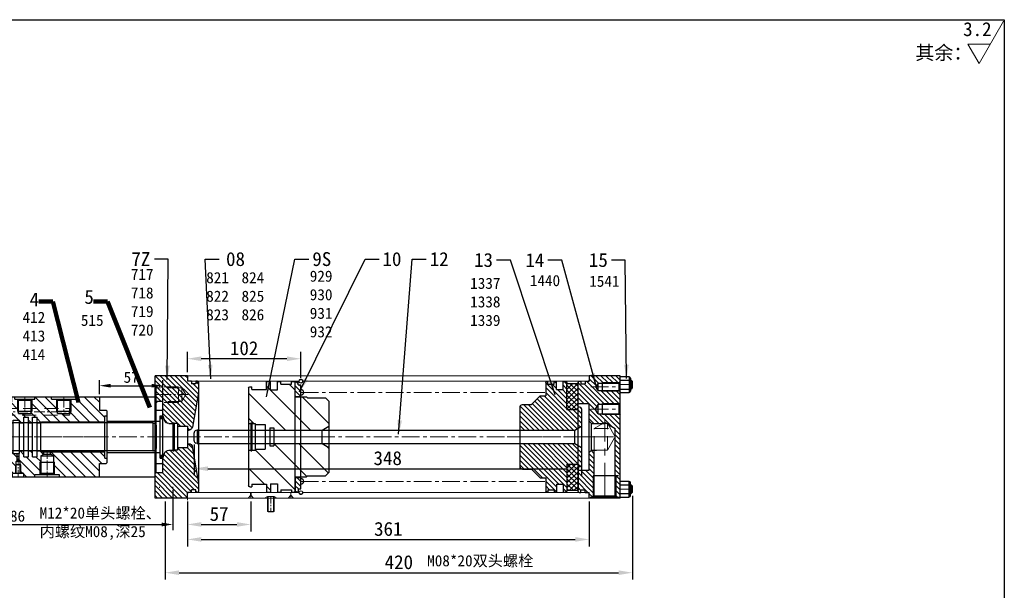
# Model space of a CAD drawing. Header units: millimetres. Extents: x -659 to 2491, y 7246 to 8205.
# Tile 3 of 4: x -144 to 741, y 7692 to 8205. Entities that reach past the tile are written whole.
import ezdxf

# ---------------------------------------------------------------- set-up
doc = ezdxf.new("R2010")
doc.units = ezdxf.units.MM
doc.header["$MEASUREMENT"] = 0
doc.linetypes.add('CENTER', pattern=[50.8, 31.75, -6.35, 6.35, -6.35])
doc.linetypes.add('DASHED', pattern=[19.05, 12.7, -6.35])
doc.layers.get('Defpoints').update_dxf_attribs({"lineweight": 25})
for name, color, linetype, lineweight in [('图层1', 7, 'Continuous', 25), ('图层2', 3, 'CENTER', 13), ('图层3', 2, 'Continuous', 13), ('图层4', 1, 'Continuous', 30), ('图层5', 5, 'DASHED', 13), ('图层7', 4, 'Continuous', 13)]:
    doc.layers.add(name, color=color, linetype=linetype, lineweight=lineweight)
doc.dimstyles.new('ISO-25', dxfattribs={"dimscale": 2, "dimtxt": 2.5, "dimasz": 2.5, "dimexe": 1.25, "dimexo": 0.625, "dimtad": 1, "dimtxsty": 'Standard', "dimcen": 2.5, "dimadec": 0, "dimazin": 0, "dimtfac": 1, "dimtmove": 0, "dimatfit": 3, "dimfxl": 1, "dimarcsym": 0})
pattern_1 = [(45, (0, 0), (-2.245064, 2.245064), [])]

# ---------------------------------------------------------------- blocks, each defined once
blk = doc.blocks.new('02高压腔')
at = {"layer": '图层7'}
h = blk.add_hatch(dxfattribs=at)
h.set_pattern_fill('ANSI31', color=256, scale=50, style=0)
h.set_pattern_definition([(45, (-1675.5264, -430.4834), (-4.419417, 4.419417), [])])
h.paths.add_polyline_path([(93.7, 13.5), (93.7, 19.05), (96, 19.05), (96, 23), (95, 24), (89, 24), (89, 36), (53, 36), (53, 34), (48.7, 34), (48.5, 33.8), (48.5, 22.64), (47.7, 22.64), (47.7, 17), (45, 15.44), (45, 13.5)])
h.paths.add_polyline_path([(17.9, 22), (17, 21.48), (17, 15), (17.2, 15), (17.2, 12.6), (21.2, 12.6), (21.2, 17.85), (25.4, 17.85), (25.4, 12.6), (28.8, 12.6), (28.8, 17.85), (33, 17.85), (33, 12.6), (36.2, 12.6), (36.2, 12.5, -0.414214), (37.2, 13.5), (39, 13.5), (39, 15.44), (36.3, 17), (36.3, 22.64), (35.5, 22.64), (35.5, 33.8), (35.3, 34), (31, 34), (31, 36), (21, 36), (21, 33), (18.5, 33), (18.5, 25), (17.9, 25)])
h.paths.add_polyline_path([(12.76, 15.48), (18.17, 15.48), (18.17, 10.48), (12.76, 10.48)], flags=9)
h.paths.add_polyline_path([(11, 33), (11, 36), (10, 36), (10, 31.5), (6, 31.5), (6, 29.4), (2.4, 29.4), (2.4, 31.5), (1, 31.5), (0, 30.5), (0, 27), (1.5, 25.5), (1.5, 20.5), (0, 19), (0, 13.6), (1, 12.6), (4, 12.6), (4, 14.6), (7.6, 14.6), (7.6, 12.6), (11.6, 12.6), (11.6, 15), (15, 15), (15, 21.48), (14.1, 22), (14.1, 25), (13.5, 25), (13.5, 33)])
h.paths.add_polyline_path([(63.5, -23), (63.5, -33.8), (63.7, -34), (68, -34), (68, -36), (89, -36), (89, -24), (95, -24), (96, -23), (96, -19.05), (93.7, -19.05), (93.7, -13.5), (37.2, -13.5, -0.414214), (36.2, -12.5), (36.2, -12.6), (33, -12.6), (33, -17.85), (28.8, -17.85), (28.8, -12.6), (25.4, -12.6), (25.4, -17.85), (21.2, -17.85), (21.2, -12.6), (17.2, -12.6), (17.2, -15), (11.6, -15), (11.6, -12.6), (7.6, -12.6), (7.6, -14.6), (4, -14.6), (4, -12.6), (1, -12.6), (0, -13.6), (0, -19), (0.5, -19.5), (22, -19.5), (57, -19.5), (62, -19.5), (63.73, -22.5), (63.5, -22.9)])
h.paths.add_polyline_path([(28.5, -33.8), (28.7, -34), (31, -34), (31, -36), (46, -36), (46, -34), (50.3, -34), (50.5, -33.8), (50.5, -25.5), (28.5, -25.5)])
h.paths.add_polyline_path([(37.17, -36.52), (37.17, -33.6), (42.17, -33.6), (42.17, -36.52)], flags=9)
h.paths.add_polyline_path([(0, -30.5), (1, -31.5), (2.4, -31.5), (2.4, -29.4), (6, -29.4), (6, -31.5), (10, -31.5), (10, -36), (13, -36), (13, -34), (15.3, -34), (15.5, -33.8), (15.5, -25.5), (1.5, -25.5), (0, -27)])
h.paths.add_polyline_path([(16.3, -23), (16.3, -22.5), (1.5, -22.5), (1.5, -25.5), (15.5, -25.5), (15.5, -23)])
h.paths.add_polyline_path([(22, -21), (22, -19.5), (0.5, -19.5), (1.5, -20.5), (1.5, -22.5), (16.3, -22.5), (16.3, -21)])
h.paths.add_polyline_path([(57, -21), (57, -19.5), (22, -19.5), (22, -21), (27.7, -21), (27.7, -22.5), (51.3, -22.5), (51.3, -21)])
h.paths.add_polyline_path([(50.5, -25.5), (50.5, -23), (51.3, -23), (51.3, -22.5), (27.7, -22.5), (27.7, -23), (28.5, -23), (28.5, -25.5)])
h.paths.add_polyline_path([(59.22, 23.21), (59.22, 27.79), (64.22, 27.79), (64.22, 23.21)], flags=24)
h.paths.add_polyline_path([(20.48, 33.04), (20.48, 35.96), (25.48, 35.96), (25.48, 33.04)], flags=24)
h.paths.add_polyline_path([(24.74, 26.71), (24.74, 31.29), (29.74, 31.29), (29.74, 26.71)], flags=24)
h.paths.add_polyline_path([(73.24, -31.79), (73.24, -27.21), (78.24, -27.21), (78.24, -31.79)], flags=24)
h.paths.add_polyline_path([(78.96, -30.79), (78.96, -26.21), (83.96, -26.21), (83.96, -30.79)], flags=24)
at = {"layer": '图层1'}
for p, q in [((10, 36), (89, 36)), ((10, 36), (10, 31.5)), ((89, 36), (89, 24)), ((1, 31.5), (0, 30.5)), ((0, 30.5), (0, -30.5)), ((0, 27), (1.5, 25.5)), ((1, 31.5), (2.4, 31.5)), ((2.4, 31.5), (2.4, 29.4)), ((2.4, 29.4), (6, 29.4)), ((6, 31.5), (6, 29.4)), ((6, 31.5), (10, 31.5)), ((53, 34), (31, 34)), ((36.3, 33), (35.3, 34)), ((47.7, 33), (36.3, 33)), ((47.7, 33), (48.7, 34)), ((1.5, 20.5), (0, 19)), ((1.5, 25.5), (1.5, 20.5)), ((14.1, 22), (15, 21.48)), ((15, 21.48), (17, 21.48)), ((17.9, 22), (17, 21.48)), ((21.2, 17.85), (21.2, -17.85)), ((21.2, 17.85), (25.4, 17.85)), ((25.4, 17.85), (25.4, -17.85)), ((28.8, 17.85), (28.8, -17.85)), ((28.8, 17.85), (33, 17.85)), ((33, 17.85), (33, -17.85)), ((35.5, 22.64), (48.5, 22.64)), ((89, 24), (95, 24)), ((93.7, 19.05), (93.7, -19.05)), ((93.7, 19.05), (96, 19.05)), ((95, 24), (96, 23)), ((96, 23), (96, -23)), ((0, 13.6), (1, 12.6)), ((1, 12.6), (1, -12.6)), ((1, 12.6), (4, 12.6)), ((4, 14.6), (4, -14.6)), ((4, 14.6), (7.6, 14.6)), ((7.6, 14.6), (7.6, -14.6)), ((7.6, 12.6), (11.6, 12.6)), ((11.6, 15), (11.6, -15)), ((11.6, 15), (17.2, 15)), ((17.2, 15), (17.2, -15)), ((17.2, 12.6), (21.2, 12.6)), ((25.4, 12.6), (28.8, 12.6)), ((33, 12.6), (36.2, 12.6)), ((36.2, 12.5), (36.2, -12.5)), ((36.3, 17), (39, 15.44)), ((36.3, 17), (47.7, 17)), ((37.2, 13.5), (93.7, 13.5)), ((39, 15.44), (45, 15.44)), ((47.7, 17), (45, 15.44)), ((1, -12.6), (0, -13.6)), ((1, -12.6), (4, -12.6)), ((4, -14.6), (7.6, -14.6)), ((7.6, -12.6), (11.6, -12.6)), ((11.6, -15), (17.2, -15)), ((17.2, -12.6), (21.2, -12.6)), ((25.4, -12.6), (28.8, -12.6)), ((33, -12.6), (36.2, -12.6)), ((37.2, -13.5), (93.7, -13.5)), ((0, -19), (1.5, -20.5)), ((1.5, -25.5), (0, -27)), ((1.5, -20.5), (1.5, -25.5)), ((15.5, -23), (28.5, -23)), ((16.3, -21), (27.7, -21)), ((21.2, -17.85), (25.4, -17.85)), ((28.8, -17.85), (33, -17.85)), ((50.5, -23), (63.5, -23)), ((51.3, -21), (62.7, -21)), ((89, -36), (89, -24)), ((89, -24), (95, -24)), ((93.7, -19.05), (96, -19.05)), ((95, -24), (96, -23)), ((1, -31.5), (0, -30.5)), ((1, -31.5), (2.4, -31.5)), ((2.4, -31.5), (2.4, -29.4)), ((2.4, -29.4), (6, -29.4)), ((6, -31.5), (6, -29.4)), ((6, -31.5), (10, -31.5)), ((10, -36), (10, -31.5)), ((13, -34), (31, -34)), ((16.3, -33), (15.3, -34)), ((16.3, -33), (27.7, -33)), ((27.7, -33), (28.7, -34)), ((46, -34), (68, -34)), ((51.3, -33), (50.3, -34)), ((51.3, -33), (62.7, -33)), ((62.7, -33), (63.7, -34)), ((10, -36), (89, -36))]:
    blk.add_line(p, q, dxfattribs=at)
at = {"layer": '图层1', "ltscale": 0.5}
for p, q in [((11, 36), (11, 33)), ((21, 36), (21, 33)), ((14.1, 33), (14.1, 22)), ((17.9, 33), (17.9, 22)), ((15, 21.48), (15, 15)), ((17, 21.48), (17, 15)), ((39, 15.44), (39, 13.5)), ((45, 15.44), (45, 13.5))]:
    blk.add_line(p, q, dxfattribs=at)
at = {"layer": '图层1', "ltscale": 0.2}
for p, q in [((31, 36), (31, 34)), ((53, 36), (53, 34)), ((36.3, 17), (36.3, 33)), ((47.7, 17), (47.7, 33)), ((16.3, -21), (16.3, -33)), ((27.7, -21), (27.7, -33)), ((51.3, -21), (51.3, -33)), ((62.7, -21), (62.7, -33)), ((13, -34), (13, -36)), ((31, -34), (31, -36)), ((46, -34), (46, -36)), ((68, -34), (68, -36))]:
    blk.add_line(p, q, dxfattribs=at)
at = {"layer": '图层1', "ltscale": 3}
for p, q in [((21, 33), (11, 33)), ((18.5, 25), (13.5, 25)), ((17.9, 22), (14.1, 22))]:
    blk.add_line(p, q, dxfattribs=at)
at = {"layer": '图层1'}
for centre, start, end in [((37.2, 12.5), 90, 180), ((37.2, -12.5), 180, 270)]:
    blk.add_arc(centre, 1, start, end, dxfattribs=at)
at = {"layer": '图层2', "ltscale": 0.2}
for p, q in [((16, 36), (16, 15)), ((42, 13.5), (42, 36))]:
    blk.add_line(p, q, dxfattribs=at)
at = {"layer": '图层2', "ltscale": 0.3}
for p, q in [((0, 0), (96, 0)), ((0, -22.5), (63.73, -22.5)), ((22, -36), (22, -19.5)), ((57, -36), (57, -19.5))]:
    blk.add_line(p, q, dxfattribs=at)
at = {"layer": '图层5'}
for p, q in [((0.5, -19.5), (62, -19.5)), ((1.5, -25.5), (62, -25.5)), ((62, -19.5), (63.73, -22.5)), ((62, -25.5), (63.73, -22.5))]:
    blk.add_line(p, q, dxfattribs=at)
at = {"layer": '图层5', "ltscale": 0.3}
blk.add_line((62, -25.5), (62, -19.5), dxfattribs=at)
at = {"layer": '图层7', "ltscale": 0.5}
for p, q in [((13.5, 33), (13.5, 25)), ((18.5, 33), (18.5, 25))]:
    blk.add_line(p, q, dxfattribs=at)
at = {"layer": '图层7', "ltscale": 0.2}
for p, q in [((35.5, 22.64), (35.5, 33.8)), ((48.5, 22.64), (48.5, 33.8)), ((15.5, -23), (15.5, -33.8)), ((28.5, -23), (28.5, -33.8)), ((50.5, -23), (50.5, -33.8)), ((63.5, -23), (63.5, -33.8))]:
    blk.add_line(p, q, dxfattribs=at)
blk = doc.blocks.new('*D2954')
at = {"layer": 'Defpoints', "color": 0}
for p in [(-15.38, 7875.54), (-72.38, 7865.55), (-15.38, 7852.55)]:
    blk.add_point(p, dxfattribs=at)
at = {"layer": '图层3', "color": 0, "lineweight": -2}
for p, q in [((-72.38, 7868.05), (-72.38, 7880.54)), ((-62.38, 7875.54), (-25.38, 7875.54)), ((-15.38, 7855.05), (-15.38, 7880.54))]:
    blk.add_line(p, q, dxfattribs=at)
at = {"layer": '图层3', "color": 0}
for points in [[(-62.38, 7877.2), (-62.38, 7873.87), (-72.38, 7875.54)], [(-25.38, 7873.87), (-25.38, 7877.2), (-15.38, 7875.54)]]:
    blk.add_solid(points, dxfattribs=at)
at = {"layer": '图层3', "color": 0, "insert": (-43.88, 7883.04), "char_height": 10, "attachment_point": 5}
blk.add_mtext('57', dxfattribs=at)
blk = doc.blocks.new('*D2978')
at = {"layer": 'Defpoints', "color": 0}
for p in [(-292.38, 7790.55), (-6.38, 7784.55), (-6.38, 7750.79)]:
    blk.add_point(p, dxfattribs=at)
at = {"layer": '图层3', "color": 0, "lineweight": -2}
for p, q in [((-292.38, 7788.05), (-292.38, 7745.79)), ((-6.38, 7782.05), (-6.38, 7745.79)), ((-282.38, 7750.79), (-16.38, 7750.79))]:
    blk.add_line(p, q, dxfattribs=at)
at = {"layer": '图层3', "color": 0}
for points in [[(-282.38, 7752.46), (-282.38, 7749.12), (-292.38, 7750.79)], [(-16.38, 7749.12), (-16.38, 7752.46), (-6.38, 7750.79)]]:
    blk.add_solid(points, dxfattribs=at)
at = {"layer": '图层3', "color": 0, "insert": (-149.38, 7758.29), "char_height": 10, "attachment_point": 5}
blk.add_mtext('286', dxfattribs=at)
blk = doc.blocks.new('08铝活塞')
at = {"layer": '图层7'}
h = blk.add_hatch(dxfattribs=at)
h.set_pattern_fill('ANSI31', color=256, scale=5, style=0)
h.set_pattern_definition([(45, (-230.911, -11.689), (-11.2253, 11.2253), [])])
h.paths.add_polyline_path([(41.26, -20.09), (34.96, -20.09), (34.96, -12.59), (31.26, -12.59), (31.26, -19.84), (18.26, -19.84), (18.26, -17.34), (16.26, -17.34, 0.414214), (15.26, -18.34), (15.26, -50.34), (17.16, -50.34), (17.16, -49.74), (18.26, -49.74), (18.26, -50.34), (21.26, -50.34), (21.26, -51.34), (30.26, -51.34), (30.26, -56.24), (34.26, -56.24), (34.26, -54.24), (37.86, -54.24), (37.86, -56.24), (81.26, -56.24), (87.26, -52.78), (87.26, -30.34), (84.26, -27.34), (68.26, -27.34), (67.26, -26.34), (57.26, -26.34), (57.26, -13.59, 0.414214), (56.26, -12.59), (53.96, -12.59), (53.96, -14.84), (44.26, -14.84), (44.26, -12.59), (41.26, -12.59)])
h.paths.add_polyline_path([(37.86, -68.44), (37.86, -70.44), (34.26, -70.44), (34.26, -68.44), (30.26, -68.44), (30.26, -73.34), (21.26, -73.34), (21.26, -74.34), (18.26, -74.34), (18.26, -74.94), (17.16, -74.94), (17.16, -74.34), (15.26, -74.34), (15.26, -106.34, 0.414214), (16.26, -107.34), (18.26, -107.34), (18.26, -104.84), (31.26, -104.84), (31.26, -112.09), (34.96, -112.09), (34.96, -104.59), (41.26, -104.59), (41.26, -112.09), (44.26, -112.09), (44.26, -109.84), (53.96, -109.84), (53.96, -112.09), (56.26, -112.09, 0.414214), (57.26, -111.09), (57.26, -98.34), (67.26, -98.34), (68.26, -97.34), (84.26, -97.34), (87.26, -94.34), (87.26, -71.91), (81.26, -68.44)])
h.paths.add_polyline_path([(56.29, -49.53), (56.29, -31.28), (61.04, -31.28), (61.04, -49.53)], flags=24)
h.paths.add_polyline_path([(42.46, -71.88), (42.46, -52.8), (47.21, -52.8), (47.21, -71.88)], flags=9)
h.paths.add_polyline_path([(82.8, -38.44), (85.72, -38.44), (85.72, -42.19), (82.8, -42.19)], flags=24)
h.paths.add_polyline_path([(33.39, -41.25), (40.89, -41.25), (40.89, -46), (33.39, -46)], flags=24)
h.paths.add_polyline_path([(23.26, -35.98), (32.43, -35.98), (32.43, -40.73), (23.26, -40.73)], flags=24)
h.paths.add_polyline_path([(18.47, -85.39), (23.05, -85.39), (23.05, -89.14), (18.47, -89.14)], flags=24)
h.paths.add_polyline_path([(22.47, -91.12), (27.05, -91.12), (27.05, -94.87), (22.47, -94.87)], flags=24)
h.paths.add_polyline_path([(42.86, -75.49), (54.19, -75.49), (54.19, -80.24), (42.86, -80.24)], flags=24)
at = {"layer": '图层1'}
for p, q in [((16.26, -17.34), (18.26, -17.34)), ((18.26, -19.84), (18.26, -17.34)), ((31.26, -19.84), (31.26, -12.59)), ((31.26, -12.59), (34.96, -12.59)), ((34.96, -20.09), (34.96, -12.59)), ((41.26, -20.09), (41.26, -12.59)), ((41.26, -12.59), (44.26, -12.59)), ((44.26, -14.84), (44.26, -12.59)), ((44.26, -14.84), (53.96, -14.84)), ((53.96, -14.84), (53.96, -12.59)), ((53.96, -12.59), (56.26, -12.59)), ((57.26, -26.34), (57.26, -13.34)), ((15.26, -106.34), (15.26, -18.34)), ((18.26, -19.84), (31.26, -19.84)), ((34.96, -20.09), (41.26, -20.09)), ((57.26, -26.34), (67.26, -26.34)), ((67.26, -26.34), (68.26, -27.34)), ((68.26, -27.34), (84.26, -27.34)), ((84.26, -27.34), (87.26, -30.34)), ((87.26, -94.34), (87.26, -30.34)), ((15.26, -50.34), (17.16, -50.34)), ((17.16, -74.94), (17.16, -49.74)), ((17.16, -49.74), (18.26, -49.74)), ((18.26, -74.94), (18.26, -49.74)), ((18.26, -50.34), (21.26, -50.34)), ((21.26, -74.34), (21.26, -50.34)), ((21.26, -51.34), (30.26, -51.34)), ((30.26, -73.34), (30.26, -51.34)), ((81.26, -56.24), (87.26, -52.78)), ((30.26, -56.24), (34.26, -56.24)), ((34.26, -70.44), (34.26, -54.24)), ((34.26, -54.24), (37.86, -54.24)), ((37.86, -70.44), (37.86, -54.24)), ((37.86, -56.24), (81.26, -56.24)), ((81.26, -56.24), (81.26, -68.44)), ((30.26, -68.44), (34.26, -68.44)), ((34.26, -70.44), (37.86, -70.44)), ((37.86, -68.44), (81.26, -68.44)), ((81.26, -68.44), (87.26, -71.91)), ((15.26, -74.34), (17.16, -74.34)), ((17.16, -74.94), (18.26, -74.94)), ((18.26, -74.34), (21.26, -74.34)), ((21.26, -73.34), (30.26, -73.34)), ((84.26, -97.34), (87.26, -94.34)), ((18.26, -104.84), (31.26, -104.84)), ((18.26, -104.84), (18.26, -107.34)), ((18.26, -104.84), (18.26, -107.34)), ((31.26, -104.84), (31.26, -112.09)), ((34.96, -104.59), (34.96, -112.09)), ((34.96, -104.59), (41.26, -104.59)), ((41.26, -104.59), (41.26, -112.09)), ((57.26, -98.34), (67.26, -98.34)), ((57.26, -98.34), (57.26, -111.09)), ((68.26, -97.34), (67.26, -98.34)), ((68.26, -97.34), (84.26, -97.34)), ((16.26, -107.34), (18.26, -107.34)), ((31.26, -112.09), (34.96, -112.09)), ((41.26, -112.09), (44.26, -112.09)), ((44.26, -109.84), (53.96, -109.84)), ((44.26, -109.84), (44.26, -112.09)), ((53.96, -109.84), (53.96, -112.09)), ((53.96, -112.09), (56.26, -112.09))]:
    blk.add_line(p, q, dxfattribs=at)
for centre, start, end in [((16.26, -18.34), 90, 180), ((56.26, -13.59), 0, 90), ((16.26, -106.34), 180, 270), ((56.26, -111.09), 270, 360)]:
    blk.add_arc(centre, 1, start, end, dxfattribs=at)
at = {"layer": '图层2', "ltscale": 0.5}
blk.add_line((15.26, -62.34), (87.26, -62.34), dxfattribs=at)
blk = doc.blocks.new('08挡环')
at = {"layer": '图层7'}
h = blk.add_hatch(dxfattribs=at)
h.set_pattern_fill('ANSI31', color=256, style=0)
h.set_pattern_definition(pattern_1)
h.paths.add_polyline_path([(514.27, -101.67), (511.77, -101.67), (511.77, -98.97), (509.27, -98.97), (509.27, -112.07), (514.27, -112.07)])
h.paths.add_polyline_path([(509.27, -197.97), (511.77, -197.97), (511.77, -195.27), (514.27, -195.27), (514.27, -184.87), (509.27, -184.87)])
at = {"layer": '图层1'}
for p, q in [((509.27, -98.97), (509.27, -197.97)), ((509.27, -98.97), (511.77, -98.97)), ((511.77, -101.67), (511.77, -98.97)), ((511.77, -101.67), (514.27, -101.67)), ((514.27, -101.67), (514.27, -195.27)), ((509.27, -112.07), (514.27, -112.07)), ((509.27, -184.87), (514.27, -184.87)), ((509.27, -197.97), (511.77, -197.97)), ((511.77, -195.27), (511.77, -197.97)), ((511.77, -195.27), (514.27, -195.27))]:
    blk.add_line(p, q, dxfattribs=at)
at = {"layer": '图层2', "ltscale": 0.1}
blk.add_line((509.27, -148.47), (514.27, -148.47), dxfattribs=at)
blk = doc.blocks.new('100小活塞')
at = {"layer": '图层7'}
h = blk.add_hatch(dxfattribs=at)
h.set_pattern_fill('ANSI31', color=256, scale=25, style=0)
h.paths.add_polyline_path([(414.85, -482.92), (420.85, -479.46), (420.85, -463.92, 0.414214), (418.85, -461.92), (417.85, -461.92), (417.85, -464.42), (407.85, -464.42), (407.85, -440.22, 0.414214), (406.85, -439.22), (404.45, -439.22), (404.45, -446.42), (398.45, -446.42), (398.45, -439.22), (396.45, -439.22), (396.45, -441.42), (390.85, -441.42), (390.85, -439.22), (389.85, -439.22, 0.414214), (388.85, -440.22), (388.85, -452.17), (383.85, -452.17), (376.1, -459.92), (367.85, -459.92, 0.414214), (365.85, -461.92), (365.85, -482.92)])
h.paths.add_polyline_path([(407.85, -513.42), (417.85, -513.42), (417.85, -515.92), (418.85, -515.92, 0.414214), (420.85, -513.92), (420.85, -498.39), (414.85, -494.92), (365.85, -494.92), (365.85, -515.92, 0.414214), (367.85, -517.92), (376.1, -517.92), (383.85, -525.67), (388.85, -525.67), (388.85, -537.62, 0.414214), (389.85, -538.62), (390.85, -538.62), (390.85, -536.42), (396.45, -536.42), (396.45, -538.62), (398.45, -538.62), (398.45, -531.42), (404.45, -531.42), (404.45, -538.62), (406.85, -538.62, 0.414214), (407.85, -537.62)])
h.paths.add_polyline_path([(416.39, -500.17), (419.3, -500.17), (419.3, -503.92), (416.39, -503.92)], flags=24)
h.paths.add_polyline_path([(386.35, -505.93), (404.26, -505.93), (404.26, -509.68), (386.35, -509.68)], flags=24)
at = {"layer": '图层1'}
for p, q in [((388.85, -452.17), (388.85, -440.22)), ((389.85, -439.22), (390.85, -439.22)), ((390.85, -441.42), (390.85, -439.22)), ((390.85, -441.42), (396.45, -441.42)), ((396.45, -439.22), (398.45, -439.22)), ((396.45, -441.42), (396.45, -439.22)), ((398.45, -446.42), (398.45, -439.22)), ((404.45, -439.22), (406.85, -439.22)), ((404.45, -446.42), (404.45, -439.22)), ((407.85, -464.42), (407.85, -440.22)), ((398.45, -446.42), (404.45, -446.42)), ((367.85, -459.92), (376.1, -459.92)), ((383.85, -452.17), (376.1, -459.92)), ((383.85, -452.17), (388.85, -452.17)), ((365.85, -461.92), (365.85, -515.92)), ((407.85, -464.42), (417.85, -464.42)), ((417.85, -461.92), (417.85, -464.42)), ((417.85, -461.92), (418.85, -461.92)), ((420.85, -513.92), (420.85, -463.92)), ((365.85, -482.92), (414.85, -482.92)), ((414.85, -482.92), (420.85, -479.46)), ((414.85, -482.92), (414.85, -494.92)), ((365.85, -494.92), (414.85, -494.92)), ((414.85, -494.92), (420.85, -498.39)), ((367.85, -517.92), (376.1, -517.92)), ((383.85, -525.67), (376.1, -517.92)), ((407.85, -513.42), (407.85, -537.62)), ((407.85, -513.42), (417.85, -513.42)), ((417.85, -513.42), (417.85, -515.92)), ((417.85, -515.92), (418.85, -515.92)), ((383.85, -525.67), (388.85, -525.67)), ((388.85, -537.62), (388.85, -525.67)), ((389.85, -538.62), (390.85, -538.62)), ((390.85, -536.42), (390.85, -538.62)), ((390.85, -536.42), (396.45, -536.42)), ((396.45, -536.42), (396.45, -538.62)), ((396.45, -538.62), (398.45, -538.62)), ((398.45, -531.42), (398.45, -538.62)), ((398.45, -531.42), (404.45, -531.42)), ((404.45, -531.42), (404.45, -538.62)), ((404.45, -538.62), (406.85, -538.62))]:
    blk.add_line(p, q, dxfattribs=at)
for centre, radius, start, end in [((389.85, -440.22), 1, 90, 180), ((406.85, -440.22), 1, 0, 90), ((367.85, -461.92), 2, 90, 180), ((418.85, -463.92), 2, 0, 90), ((367.85, -515.92), 2, 180, 270), ((418.85, -513.92), 2, 270, 0), ((389.85, -537.62), 1, 180, 270), ((406.85, -537.62), 1, 270, 0)]:
    blk.add_arc(centre, radius, start, end, dxfattribs=at)
at = {"layer": '图层2'}
blk.add_line((354.09, -488.92), (431.88, -488.92), dxfattribs=at)
blk = doc.blocks.new('100-110后法兰')
at = {"layer": '图层7'}
h = blk.add_hatch(dxfattribs=at)
h.set_pattern_fill('ANSI31', color=256, style=0)
h.set_pattern_definition([(45, (0, -256.906), (-2.245064, 2.245064), [])])
h.paths.add_polyline_path([(676.57, -497.67), (676.07, -497.17), (673.97, -497.17), (673.97, -496.67), (672.97, -496.67), (672.97, -501.67), (669.37, -501.67), (669.37, -503.97), (665.47, -503.97), (665.47, -501.67), (663.97, -501.67), (662.97, -502.67), (662.97, -521.67), (672.97, -521.67), (672.97, -537.67), (674.97, -539.67), (677.57, -539.67), (677.57, -516.67), (676.57, -516.67)])
h.paths.add_polyline_path([(700.97, -496.67), (699.97, -496.67), (699.97, -497.17), (697.87, -497.17), (697.37, -497.67), (697.37, -516.67), (696.37, -516.67), (696.37, -551.67), (700.97, -551.67)])
h.paths.add_polyline_path([(672.97, -581.67), (662.97, -581.67), (662.97, -600.67), (663.97, -601.67), (665.47, -601.67), (665.47, -599.37), (669.37, -599.37), (669.37, -601.67), (672.97, -601.67), (672.97, -606.67), (700.97, -606.67), (700.97, -601.07), (700.57, -600.67), (684.97, -600.67), (684.97, -600.07), (680.97, -600.07), (679, -596.67), (680.97, -593.27), (684.97, -593.27), (684.97, -592.67), (700.57, -592.67), (700.97, -592.27), (700.97, -582.07), (700.57, -581.67), (684.97, -581.67), (684.97, -581.07), (680.97, -581.07), (678.43, -576.67), (680.97, -572.27), (684.97, -572.27), (684.97, -571.67), (700.57, -571.67), (700.97, -571.27), (700.97, -551.67), (696.37, -551.67), (696.37, -559.24), (689.81, -563.03), (689.44, -563.67), (688.7, -563.67), (686.97, -564.67), (685.24, -563.67), (674.97, -563.67), (672.97, -565.67)])
h.paths.add_polyline_path([(689.76, -563.53), (696.18, -563.53), (696.18, -568.78), (689.76, -568.78)], flags=24)
h.paths.add_polyline_path([(687.47, -581.16), (694.47, -581.16), (694.47, -586.41), (687.47, -586.41)], flags=25)
at = {"layer": '图层1'}
for p, q in [((662.97, -502.67), (663.97, -501.67)), ((662.97, -502.67), (662.97, -600.67)), ((663.97, -501.67), (665.47, -501.67)), ((665.47, -501.67), (665.47, -503.97)), ((665.47, -503.97), (669.37, -503.97)), ((669.37, -501.67), (672.97, -501.67)), ((669.37, -501.67), (669.37, -503.97)), ((672.97, -496.67), (672.97, -501.67)), ((700.97, -496.67), (672.97, -496.67)), ((673.97, -496.67), (673.97, -497.17)), ((699.97, -497.17), (673.97, -497.17)), ((676.07, -497.17), (677.57, -498.67)), ((677.57, -498.67), (677.57, -539.67)), ((677.57, -498.67), (696.37, -498.67)), ((697.87, -497.17), (696.37, -498.67)), ((696.37, -498.67), (696.37, -559.24)), ((699.97, -496.67), (699.97, -497.17)), ((700.97, -496.67), (700.97, -606.67)), ((662.97, -521.67), (672.97, -521.67)), ((672.97, -521.67), (672.97, -581.67)), ((699.37, -516.67), (676.57, -516.67)), ((674.97, -539.67), (672.97, -537.67)), ((674.97, -539.67), (674.97, -563.67)), ((674.97, -539.67), (679.57, -539.67)), ((674.97, -563.67), (672.97, -565.67)), ((674.97, -563.67), (687.24, -563.67)), ((685.24, -563.67), (686.97, -564.67)), ((688.7, -563.67), (686.97, -564.67)), ((688.7, -563.67), (689.44, -563.67)), ((689.81, -563.03), (689.44, -563.67)), ((689.44, -563.24), (689.44, -563.67)), ((689.81, -563.03), (696.37, -559.24)), ((680.97, -572.27), (678.43, -576.67)), ((680.97, -572.27), (680.97, -581.07)), ((680.97, -572.27), (699.97, -572.27)), ((684.97, -571.67), (684.97, -581.67)), ((699.97, -572.27), (700.97, -571.27)), ((699.97, -572.27), (699.97, -581.07)), ((662.97, -581.67), (672.97, -581.67)), ((680.97, -581.07), (678.43, -576.67)), ((680.97, -581.07), (699.97, -581.07)), ((699.97, -581.07), (700.97, -582.07)), ((684.97, -592.67), (684.97, -600.67)), ((699.97, -593.27), (700.97, -592.27)), ((662.97, -600.67), (663.97, -601.67)), ((665.47, -599.37), (669.37, -599.37)), ((665.47, -601.67), (665.47, -599.37)), ((669.37, -601.67), (669.37, -599.37)), ((680.97, -593.27), (679, -596.67)), ((680.97, -600.07), (679, -596.67)), ((680.97, -593.27), (699.97, -593.27)), ((680.97, -593.27), (680.97, -600.07)), ((680.97, -600.07), (699.97, -600.07)), ((699.97, -593.27), (699.97, -600.07)), ((699.97, -600.07), (700.97, -601.07)), ((663.97, -601.67), (665.47, -601.67)), ((669.37, -601.67), (672.97, -601.67)), ((672.97, -606.67), (672.97, -601.67)), ((700.97, -606.67), (672.97, -606.67))]:
    blk.add_line(p, q, dxfattribs=at)
at = {"layer": '图层2'}
for p, q in [((686.97, -496.67), (686.97, -567.5)), ((662.97, -551.67), (700.97, -551.67))]:
    blk.add_line(p, q, dxfattribs=at)
at = {"layer": '图层2', "ltscale": 0.5}
for p, q in [((674.47, -576.67), (700.97, -576.67)), ((674.47, -596.67), (700.97, -596.67))]:
    blk.add_line(p, q, dxfattribs=at)
at = {"layer": '图层5'}
for p, q in [((677.57, -539.67), (677.57, -559.24)), ((677.57, -539.67), (689.44, -539.67)), ((689.44, -539.67), (689.44, -563.24)), ((689.44, -539.67), (696.37, -551.67)), ((696.37, -551.67), (689.81, -563.03)), ((677.57, -559.24), (685.24, -563.67)), ((677.57, -559.24), (696.37, -559.24)), ((685.24, -563.67), (688.7, -563.67)), ((688.7, -563.67), (689.81, -563.03))]:
    blk.add_line(p, q, dxfattribs=at)
at = {"layer": '图层7'}
for p, q in [((676.57, -497.67), (676.57, -516.67)), ((697.37, -497.67), (697.37, -516.67)), ((684.97, -571.67), (700.57, -571.67)), ((684.97, -581.67), (700.57, -581.67)), ((684.97, -592.67), (700.57, -592.67)), ((684.97, -600.67), (700.57, -600.67))]:
    blk.add_line(p, q, dxfattribs=at)
blk = doc.blocks.new('04-100中法兰')
at = {"layer": '图层7'}
h = blk.add_hatch(dxfattribs=at)
h.set_pattern_fill('ANSI31', color=256, style=0)
h.set_pattern_definition(pattern_1)
h.paths.add_polyline_path([(39, 49, 0.414214), (38, 50), (36.5, 50), (36.5, 47.7), (32.6, 47.7), (32.6, 50), (29, 50), (29, 55), (0, 55), (0, 33), (1, 32), (7, 32), (7, 19), (8.59, 14.63, 0.315299), (12.35, 12), (15.9, 12), (15.9, 12.6), (17, 12.6), (17, 12), (20, 12), (20, 9.65), (29, 9.65), (29, 6.15), (30.51, 6.15, 0.36397), (33.47, 8.63), (39, 40)])
h.paths.add_polyline_path([(33.47, -8.63, 0.36397), (30.51, -6.15), (29, -6.15), (29, -9.65), (20, -9.65), (20, -12), (17, -12), (17, -12.6), (15.9, -12.6), (15.9, -12), (12.35, -12, 0.315299), (8.59, -14.63), (7, -19), (7, -31), (7, -32), (1, -32), (0, -33), (0, -55), (29, -55), (29, -50), (32.6, -50), (32.6, -47.7), (36.5, -47.7), (36.5, -50), (38, -50, 0.414214), (39, -49), (39, -40)])
h.paths.add_polyline_path([(8.59, -50.19), (8.59, -39.19), (3.59, -39.19), (3.59, -50.19)], flags=24)
h.paths.add_polyline_path([(15.26, -18.85), (19.9, -23.4), (23.05, -20.19), (18.41, -15.64)], flags=24)
h.paths.add_polyline_path([(17.62, -48.04), (17.62, -35.04), (12.62, -35.04), (12.62, -48.04)], flags=24)
h.paths.add_polyline_path([(14.75, -26.93), (21.25, -26.93), (21.25, -22.43), (14.75, -22.43)], flags=24)
at = {"layer": '图层1'}
for p, q in [((29, 55), (0, 55)), ((0, 55), (0, 0)), ((29, 55), (29, 50)), ((32.6, 50), (29, 50)), ((32.6, 50), (32.6, 47.7)), ((36.5, 47.7), (32.6, 47.7)), ((36.5, 50), (36.5, 47.7)), ((38, 50), (36.5, 50)), ((39, -49), (39, 49)), ((39, 40), (33.47, 8.63)), ((1, 32), (0, 33)), ((1, 32), (7, 32)), ((1, 32), (1, -32)), ((7, 32), (7, -32)), ((7, 31), (7, -31)), ((7, 19), (8.59, 14.63)), ((12.35, 12), (15.9, 12)), ((15.9, -12.6), (15.9, 12.6)), ((15.9, 12.6), (17, 12.6)), ((17, -12.6), (17, 12.6)), ((20, 12), (17, 12)), ((20, -12), (20, 12)), ((20, 9.65), (29, 9.65)), ((29, -9.65), (29, 9.65)), ((0, 0), (0, -55)), ((39, -40), (33.47, -8.63)), ((7, -19), (8.59, -14.63)), ((12.35, -12), (15.9, -12)), ((15.9, -12.6), (17, -12.6)), ((20, -12), (17, -12)), ((20, -9.65), (29, -9.65)), ((1, -32), (0, -33)), ((1, -32), (7, -32)), ((32.6, -50), (29, -50)), ((29, -55), (29, -50)), ((36.5, -47.7), (32.6, -47.7)), ((32.6, -50), (32.6, -47.7)), ((36.5, -50), (36.5, -47.7)), ((38, -50), (36.5, -50)), ((29, -55), (0, -55))]:
    blk.add_line(p, q, dxfattribs=at)
at = {"layer": '图层1', "ltscale": 0.6}
for p, q in [((29, 6.15), (30.51, 6.15)), ((29, -6.15), (30.51, -6.15))]:
    blk.add_line(p, q, dxfattribs=at)
at = {"layer": '图层1'}
for centre, radius, start, end in [((38, 49), 1, 0, 90), ((12.35, 16), 4, 200, 270), ((30.51, 9.15), 3, 270, 350), ((12.35, -16), 4, 90, 160), ((38, -49), 1, 270, 0)]:
    blk.add_arc(centre, radius, start, end, dxfattribs=at)
at = {"layer": '图层1', "ltscale": 0.6}
blk.add_arc((30.51, -9.15), 3, 10, 90, dxfattribs=at)
at = {"layer": '图层2', "ltscale": 0.6}
blk.add_line((0, 0), (39, 0), dxfattribs=at)
at = {"layer": '图层2', "ltscale": 0.3}
blk.add_line((29.77, -38), (0, -38), dxfattribs=at)
at = {"layer": '图层5'}
for p, q in [((1, -31.8), (0, -30.8)), ((21, -31), (0.2, -31)), ((24, -31.8), (1, -31.8)), ((1, -31.8), (1, -44.2)), ((21, -31), (21, -45)), ((24, -31.8), (24, -44.2)), ((24, -31.8), (27.58, -38)), ((1, -44.2), (0, -45.2)), ((24, -44.2), (1, -44.2)), ((24, -44.2), (27.58, -38)), ((21, -45), (0.2, -45))]:
    blk.add_line(p, q, dxfattribs=at)
blk = doc.blocks.new('*D3667')
at = {"layer": 'Defpoints', "color": 0}
for p in [(6.62, 7774.55), (63.62, 7774.55), (63.62, 7750.82)]:
    blk.add_point(p, dxfattribs=at)
at = {"layer": '图层3', "color": 0, "lineweight": -2}
for p, q in [((6.62, 7771.43), (6.62, 7744.57)), ((63.62, 7771.43), (63.62, 7744.57)), ((19.12, 7750.82), (51.12, 7750.82))]:
    blk.add_line(p, q, dxfattribs=at)
at = {"layer": '图层3', "color": 0}
for points in [[(19.12, 7752.9), (19.12, 7748.74), (6.62, 7750.82)], [(51.12, 7748.74), (51.12, 7752.9), (63.62, 7750.82)]]:
    blk.add_solid(points, dxfattribs=at)
at = {"layer": '图层3', "color": 0, "insert": (35.12, 7760.2), "char_height": 12.5, "attachment_point": 5}
blk.add_mtext('57', dxfattribs=at)
blk = doc.blocks.new('*D3668')
at = {"layer": 'Defpoints', "color": 0}
for p in [(6.62, 7899.77), (6.62, 7884.55), (108.62, 7879.55)]:
    blk.add_point(p, dxfattribs=at)
at = {"layer": '图层3', "color": 0, "lineweight": -2}
for p, q in [((6.62, 7887.68), (6.62, 7906.02)), ((108.62, 7882.68), (108.62, 7906.02)), ((96.12, 7899.77), (19.12, 7899.77))]:
    blk.add_line(p, q, dxfattribs=at)
at = {"layer": '图层3', "color": 0}
for points in [[(19.12, 7901.86), (19.12, 7897.69), (6.62, 7899.77)], [(96.12, 7897.69), (96.12, 7901.86), (108.62, 7899.77)]]:
    blk.add_solid(points, dxfattribs=at)
at = {"layer": '图层3', "color": 0, "insert": (57.62, 7909.15), "char_height": 12.5, "attachment_point": 5}
blk.add_mtext('102', dxfattribs=at)
blk = doc.blocks.new('*D3669')
at = {"layer": 'Defpoints', "color": 0}
for p in [(6.62, 7774.55), (367.62, 7774.55), (367.62, 7737.37)]:
    blk.add_point(p, dxfattribs=at)
at = {"layer": '图层3', "color": 0, "lineweight": -2}
for p, q in [((6.62, 7771.43), (6.62, 7731.12)), ((367.62, 7771.43), (367.62, 7731.12)), ((19.12, 7737.37), (355.12, 7737.37))]:
    blk.add_line(p, q, dxfattribs=at)
at = {"layer": '图层3', "color": 0}
for points in [[(19.12, 7739.46), (19.12, 7735.29), (6.62, 7737.37)], [(355.12, 7735.29), (355.12, 7739.46), (367.62, 7737.37)]]:
    blk.add_solid(points, dxfattribs=at)
at = {"layer": '图层3', "color": 0, "insert": (187.12, 7746.75), "char_height": 12.5, "attachment_point": 5}
blk.add_mtext('361', dxfattribs=at)
blk = doc.blocks.new('*D3670')
at = {"layer": 'Defpoints', "color": 0}
for p in [(12.62, 7825.89), (360.62, 7820.09), (360.62, 7800.95)]:
    blk.add_point(p, dxfattribs=at)
at = {"layer": '图层3', "color": 0, "lineweight": -2}
for p, q in [((12.62, 7822.76), (12.62, 7794.7)), ((360.62, 7816.96), (360.62, 7794.7)), ((25.12, 7800.95), (348.12, 7800.95))]:
    blk.add_line(p, q, dxfattribs=at)
at = {"layer": '图层3', "color": 0}
for points in [[(25.12, 7803.03), (25.12, 7798.86), (12.62, 7800.95)], [(348.12, 7798.86), (348.12, 7803.03), (360.62, 7800.95)]]:
    blk.add_solid(points, dxfattribs=at)
at = {"layer": '图层3', "color": 0, "insert": (186.62, 7810.32), "char_height": 12.5, "attachment_point": 5}
blk.add_mtext('348', dxfattribs=at)
blk = doc.blocks.new('*D3671')
at = {"layer": 'Defpoints', "color": 0}
for p in [(406.62, 7779.55), (-13.38, 7774.55), (406.62, 7707.46)]:
    blk.add_point(p, dxfattribs=at)
at = {"layer": '图层3', "color": 0, "lineweight": -2}
for p, q in [((406.62, 7776.43), (406.62, 7701.21)), ((-13.38, 7771.43), (-13.38, 7701.21)), ((-0.88, 7707.46), (394.12, 7707.46))]:
    blk.add_line(p, q, dxfattribs=at)
at = {"layer": '图层3', "color": 0}
for points in [[(-0.88, 7709.54), (-0.88, 7705.37), (-13.38, 7707.46)], [(394.12, 7705.37), (394.12, 7709.54), (406.62, 7707.46)]]:
    blk.add_solid(points, dxfattribs=at)
at = {"layer": '图层3', "color": 0, "insert": (196.62, 7716.83), "char_height": 12.5, "attachment_point": 5}
blk.add_mtext('420', dxfattribs=at)

msp = doc.modelspace()

# ---------------------------------------------------------------- hatches: boundary and pattern name
at = {"layer": '图层7'}
h = msp.add_hatch(dxfattribs=at)
h.set_pattern_fill('ANSI37', color=256, scale=25)
h.set_pattern_definition([(225, (-598.4692, 7801.0656), (2.209709, -2.209709), []), (315, (-598.4692, 7801.0656), (2.209709, 2.209709), [])])
h.paths.add_polyline_path([(357.617, 7781.551), (347.617, 7781.551), (347.617, 7805.051), (357.617, 7805.051)])
h.paths.add_polyline_path([(357.617, 7854.051), (347.617, 7854.051), (347.617, 7877.551), (357.617, 7877.551)])
h = msp.add_hatch(dxfattribs=at)
h.set_pattern_fill('ANGLE', color=256, scale=0.1, angle=315, style=0)
h.set_pattern_definition([(45, (167.3331, 7987.2421), (-0.493914, 0.493914), [0.508, -0.1905]), (135, (167.3331, 7987.2421), (-0.493914, -0.493914), [0.508, -0.1905])])
h.paths.add_polyline_path([(-15.383, 7810.501), (-17.683, 7810.501), (-17.683, 7813.011), (-15.383, 7813.011)])
h.paths.add_polyline_path([(-17.683, 7848.601), (-15.383, 7848.601), (-15.383, 7846.091), (-17.683, 7846.091)])

# ---------------------------------------------------------------- linework, layer by layer
at = {"layer": '图层1'}
for p, q in [((6.617, 7884.551), (6.617, 7879.551)), ((395.617, 7883.751), (403.617, 7883.751)), ((403.617, 7883.751), (403.617, 7869.351)), ((403.617, 7883.251), (404.017, 7883.251)), ((404.817, 7882.451), (404.817, 7870.651)), ((10.217, 7879.551), (6.617, 7879.551)), ((10.217, 7879.551), (10.217, 7877.251)), ((14.117, 7877.251), (10.217, 7877.251)), ((14.117, 7879.551), (14.117, 7877.251)), ((15.617, 7879.551), (14.117, 7879.551)), ((16.617, 7878.551), (15.617, 7879.551)), ((16.617, 7878.551), (16.617, 7835.551)), ((347.617, 7877.551), (357.617, 7877.551)), ((395.617, 7880.551), (403.617, 7880.551)), ((404.817, 7880.551), (405.317, 7880.551)), ((405.317, 7880.551), (405.317, 7872.551)), ((405.317, 7880.551), (406.317, 7879.551)), ((406.317, 7873.551), (405.317, 7872.551)), ((406.317, 7879.551), (406.317, 7873.551)), ((-72.383, 7865.551), (-22.383, 7865.551)), ((-72.383, 7865.551), (-72.383, 7853.551)), ((-22.383, 7865.551), (-22.383, 7853.551)), ((16.617, 7869.551), (11.077, 7838.13)), ((395.617, 7872.551), (403.617, 7872.551)), ((395.617, 7869.351), (403.617, 7869.351)), ((403.617, 7869.851), (404.017, 7869.851)), ((404.817, 7872.551), (405.317, 7872.551)), ((305.617, 7801.551), (305.617, 7857.551)), ((-22.383, 7853.551), (-16.383, 7853.551)), ((-17.683, 7810.501), (-17.683, 7848.601)), ((-17.683, 7848.601), (-15.383, 7848.601)), ((-16.383, 7853.551), (-15.383, 7852.551)), ((-15.383, 7806.551), (-15.383, 7852.551)), ((-15.383, 7806.551), (-15.383, 7852.551)), ((-24.446, 7842.051), (-162.883, 7842.051)), ((-65.383, 7843.651), (-17.683, 7843.651)), ((-24.183, 7817.069), (-24.183, 7842.034)), ((-23.929, 7841.983), (-22.665, 7841.645)), ((-21.183, 7819.39), (-21.183, 7839.713)), ((-17.683, 7846.091), (-15.383, 7846.091)), ((12.617, 7825.89), (12.617, 7833.213)), ((15.363, 7835.483), (14.099, 7835.145)), ((15.617, 7823.569), (15.617, 7835.534)), ((15.88, 7835.551), (305.617, 7835.551)), ((78.517, 7835.551), (127.617, 7835.551)), ((16.617, 7789.551), (11.077, 7820.972)), ((15.363, 7823.619), (14.099, 7823.958)), ((15.88, 7823.551), (305.617, 7823.551)), ((16.617, 7823.551), (16.617, 7780.551)), ((78.517, 7823.551), (127.617, 7823.551)), ((-24.446, 7817.051), (-162.883, 7817.051)), ((-65.383, 7815.451), (-17.683, 7815.451)), ((-23.929, 7817.119), (-22.665, 7817.458)), ((-17.683, 7813.011), (-15.383, 7813.011)), ((-72.383, 7793.551), (-72.383, 7805.551)), ((-22.383, 7793.551), (-22.383, 7805.551)), ((-22.383, 7805.551), (-16.383, 7805.551)), ((-17.683, 7810.501), (-15.383, 7810.501)), ((-16.383, 7805.551), (-15.383, 7806.551)), ((357.617, 7805.051), (357.617, 7781.551)), ((357.617, 7781.551), (357.617, 7805.051)), ((-72.383, 7793.551), (-22.383, 7793.551)), ((395.617, 7789.751), (403.617, 7789.751)), ((395.617, 7786.551), (403.617, 7786.551)), ((403.617, 7775.351), (403.617, 7789.751)), ((403.617, 7789.251), (404.017, 7789.251)), ((404.817, 7776.651), (404.817, 7788.451)), ((404.817, 7786.551), (405.317, 7786.551)), ((406.317, 7785.551), (405.317, 7786.551)), ((405.317, 7778.551), (405.317, 7786.551)), ((406.317, 7779.551), (406.317, 7785.551)), ((406.617, 7779.551), (406.617, 7785.551)), ((6.617, 7774.551), (6.617, 7779.551)), ((10.217, 7779.551), (6.617, 7779.551)), ((10.217, 7779.551), (10.217, 7781.851)), ((14.117, 7781.851), (10.217, 7781.851)), ((14.117, 7779.551), (14.117, 7781.851)), ((15.617, 7779.551), (14.117, 7779.551)), ((16.617, 7780.551), (15.617, 7779.551)), ((347.617, 7781.551), (357.617, 7781.551)), ((395.617, 7778.551), (403.617, 7778.551)), ((404.817, 7778.551), (405.317, 7778.551)), ((405.317, 7778.551), (406.317, 7779.551)), ((395.617, 7775.351), (403.617, 7775.351)), ((403.617, 7775.851), (404.017, 7775.851))]:
    msp.add_line(p, q, dxfattribs=at)
for centre in [(108.617, 7879.551), (108.617, 7779.551)]:
    msp.add_circle(centre, 1.6, dxfattribs=at)
for centre, radius, start, end in [((404.017, 7882.451), 0.8, 0, 90), ((108.617, 7879.351), 1.8, 6.37937, 173.62063), ((108.617, 7869.551), 2.5, 270, 90), ((404.017, 7870.651), 0.8, 270, 0), ((-24.446, 7840.051), 2, 75, 90), ((-23.183, 7839.713), 2, 0, 75), ((14.617, 7833.213), 2, 105, 180), ((15.88, 7833.551), 2, 90, 105), ((14.617, 7825.89), 2, 180, 255), ((15.88, 7825.551), 2, 255, 270), ((-24.446, 7819.051), 2, 270, 285), ((-23.183, 7819.39), 2, 285, 0), ((108.617, 7789.551), 2.5, 270, 90), ((404.017, 7788.451), 0.8, 0, 90), ((108.617, 7779.751), 1.8, 186.37937, 353.62063), ((404.017, 7776.651), 0.8, 270, 0)]:
    msp.add_arc(centre, radius, start, end, dxfattribs=at)
at = {"layer": '图层2', "ltscale": 0.3}
for p, q in [((395.617, 7876.551), (406.317, 7876.551)), ((395.617, 7782.551), (406.317, 7782.551))]:
    msp.add_line(p, q, dxfattribs=at)
at = {"layer": '图层2', "ltscale": 0.5}
for p, q in [((108.617, 7869.551), (328.617, 7869.551)), ((-359.383, 7829.551), (364.117, 7829.551)), ((108.617, 7789.551), (328.617, 7789.551))]:
    msp.add_line(p, q, dxfattribs=at)
at = {"layer": '图层2'}
msp.add_line((63.617, 7779.551), (63.617, 7774.551), dxfattribs=at)
at = {"layer": '图层2', "ltscale": 0.2}
for p, q in [((99.617, 7779.551), (99.617, 7774.551)), ((81.617, 7776.051), (81.617, 7762.051))]:
    msp.add_line(p, q, dxfattribs=at)
at = {"layer": '图层3'}
for p, q in [((718.018, 8165.143), (739.968, 8203.161)), ((707.915, 8182.643), (728.122, 8182.643)), ((718.018, 8165.143), (707.915, 8182.643)), ((-22.383, 7784.551), (-22.383, 7783.862)), ((-6.383, 7784.551), (-6.383, 7783.862))]:
    msp.add_line(p, q, dxfattribs=at)
at = {"layer": '图层4'}
for p, q in [((-659.383, 8204.529), (740.617, 8204.529)), ((740.617, 8204.529), (740.617, 7254.529))]:
    msp.add_line(p, q, dxfattribs=at)
at = {"layer": '图层7'}
for p, q in [((6.617, 7884.551), (367.617, 7884.551)), ((6.617, 7884.551), (6.617, 7880.279)), ((367.617, 7880.279), (367.617, 7884.551)), ((-18.383, 7874.551), (-18.383, 7875.489)), ((8.617, 7879.551), (6.617, 7880.279)), ((8.617, 7879.551), (106.828, 7879.551)), ((110.406, 7879.551), (365.617, 7879.551)), ((365.617, 7879.551), (367.617, 7880.279)), ((404.817, 7879.801), (406.067, 7879.801)), ((404.817, 7873.301), (406.067, 7873.301)), ((404.817, 7785.801), (406.067, 7785.801)), ((-18.383, 7784.551), (-18.383, 7783.597)), ((8.617, 7779.551), (6.617, 7778.823)), ((6.617, 7774.551), (6.617, 7778.823)), ((8.617, 7779.551), (106.828, 7779.551)), ((63.367, 7776.801), (61.117, 7774.551)), ((63.367, 7776.801), (63.867, 7776.801)), ((63.867, 7776.801), (66.117, 7774.551)), ((99.617, 7777.051), (97.117, 7774.551)), ((99.617, 7777.051), (102.117, 7774.551)), ((110.406, 7779.551), (365.617, 7779.551)), ((365.617, 7779.551), (367.617, 7778.823)), ((367.617, 7778.823), (367.617, 7774.551)), ((404.817, 7779.301), (406.067, 7779.301)), ((6.617, 7774.551), (367.617, 7774.551)), ((6.617, 7774.551), (6.617, 7772.587)), ((78.617, 7776.051), (76.019, 7774.551)), ((78.617, 7776.051), (84.617, 7776.051)), ((79.117, 7762.051), (79.117, 7776.051)), ((84.117, 7762.051), (84.117, 7776.051)), ((84.617, 7776.051), (87.215, 7774.551)), ((84.617, 7762.551), (78.617, 7762.551)), ((84.117, 7762.051), (79.117, 7762.051))]:
    msp.add_line(p, q, dxfattribs=at)
at = {"layer": '图层7', "ltscale": 0.2}
for p, q in [((63.367, 7779.551), (63.367, 7776.801)), ((63.867, 7779.551), (63.867, 7776.801)), ((78.617, 7776.051), (78.617, 7762.551)), ((84.617, 7776.051), (84.617, 7762.551)), ((79.117, 7762.051), (78.617, 7762.551)), ((84.117, 7762.051), (84.617, 7762.551))]:
    msp.add_line(p, q, dxfattribs=at)

# ---------------------------------------------------------------- block references
at = {"layer": '图层1', "xscale": -1, "rotation": 180}
for name, p in [('100-110后法兰', (-305.351, 7277.883)), ('08铝活塞', (46.356, 7767.209)), ('08挡环', (-405.655, 7681.078))]:
    msp.add_blockref(name, p, dxfattribs=at)
at = {"layer": '图层7', "xscale": -1, "rotation": 180}
for name, p in [('04-100中法兰', (-22.383, 7829.551)), ('100小活塞', (-60.228, 7340.627)), ('02高压腔', (-161.383, 7829.551))]:
    msp.add_blockref(name, p, dxfattribs=at)

# ---------------------------------------------------------------- texts
at = {"layer": '图层3'}
msp.add_text('3.2', height=12.5, dxfattribs=at).set_placement((703.636, 8189.786))
at = {"layer": '图层3', "attachment_point": 1}
for s, insert, char_height, width in [('{\\f宋体|b0|i0|c134|p54;其余：}', (660.707, 8181.105), 12.5, 1.243449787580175e-13), ('717\\P718\\P719\\P720', (-44.162, 7980.628), 10, 36.43816), ('821\\P822\\P823', (23.534, 7977.68), 10, 99.24121), ('824\\P825\\P826', (55.276, 7977.68), 10, 99.24121), ('929\\P930\\P931\\P932', (116.59, 7979.018), 10, 99.24121), ('1337\\P1338\\P1339', (260.704, 7972.593), 10, 37.18861), ('1440', (314.316, 7975.027), 10, 99.24121), ('1541', (367.666, 7974.429), 10, 99.24121), ('{\\fSimSun|b0|i0|c134|p54;412\\P413\\P414}', (-141.496, 7941.955), 10, 54.65482), ('{\\fSimSun|b0|i0|c134|p54;515}', (-89.076, 7939.33), 10, 54.65482), ('{\\f宋体|b0|i0|c134|p54;M12*20单头螺栓、\\P内螺纹M08,深25}', (-126.141, 7766.115), 10, 195.24117), ('{\\f宋体|b0|i0|c134|p54;M08*20双头螺栓}', (222.093, 7723.207), 10, 195.24117)]:
    msp.add_mtext(s, dxfattribs=dict(at, insert=insert, char_height=char_height, width=width))
at = {"layer": '图层3', "char_height": 12.5}
for s, insert, attachment_point in [('13', (281.2, 7982.124), 9), ('14', (327.308, 7982.124), 9), ('15', (384.418, 7982.124), 9), ('7Z', (-43.659, 7995.624), 1), ('08', (41.384, 7995.624), 1), ('9S', (118.904, 7995.624), 1), ('10', (181.938, 7995.624), 1), ('12', (224.344, 7995.624), 1), ('4', (-135.14, 7959.247), 1), ('5', (-85.917, 7961.614), 1)]:
    msp.add_mtext(s, dxfattribs=dict(at, insert=insert, attachment_point=attachment_point))

# ---------------------------------------------------------------- dimensions: what is measured, and where the dimension line sits
at = {"layer": '图层3'}
for base, p1, p2, override, picture, middle in [((6.617, 7899.774), (108.617, 7879.551), (6.617, 7884.551), {"dimscale": 5}, '*D3668', (57.617, 7909.149)), ((-15.383, 7875.537), (-72.383, 7865.551), (-15.383, 7852.551), {"dimscale": 4, "dimtxsty": 'Standard'}, '*D2954', (-43.883, 7883.037)), ((360.617, 7800.946), (12.617, 7825.89), (360.617, 7820.087), {"dimscale": 5}, '*D3670', (186.617, 7810.321)), ((-6.383, 7750.789), (-292.383, 7790.551), (-6.383, 7784.551), {"dimscale": 4}, '*D2978', (-149.383, 7758.289)), ((406.617, 7707.456), (-13.383, 7774.551), (406.617, 7779.551), {"dimscale": 5}, '*D3671', (196.617, 7716.831)), ((63.617, 7750.821), (6.617, 7774.551), (63.617, 7774.551), {"dimscale": 5}, '*D3667', (35.117, 7760.196)), ((367.617, 7737.374), (6.617, 7774.551), (367.617, 7774.551), {"dimscale": 5}, '*D3669', (187.117, 7746.749))]:
    dim = msp.add_linear_dim(base=base, p1=p1, p2=p2, dimstyle='ISO-25', override=override, dxfattribs=at)
    dim.commit()
    dim.dimension.update_dxf_attribs({"geometry": picture, "text_midpoint": middle})

# ---------------------------------------------------------------- leaders
at = {"layer": '图层3', "annotation_type": 0, "has_hookline": 1}
for points, override, hookline_direction, text_width in [([(-11.471, 7881.066), (-10.554, 7989.374), (-23.054, 7989.374)], {"dimscale": 5, "dimgap": 0.625, "dimtad": 0}, 1, 20.833), ([(27.739, 7881.828), (22.676, 7989.374), (35.176, 7989.374)], {"dimscale": 5, "dimgap": 0.625, "dimtad": 0}, 0, 18.75), ([(77.593, 7865.602), (103.279, 7989.374), (115.779, 7989.374)], {"dimscale": 5, "dimgap": 0.625, "dimtad": 0}, 0, 20.833), ([(107.502, 7870.062), (166.313, 7989.374), (178.813, 7989.374)], {"dimscale": 5, "dimgap": 0.625, "dimtad": 0}, 0, 14.583), ([(196.42, 7831.918), (208.719, 7989.374), (221.219, 7989.374)], {"dimscale": 5, "dimgap": 0.625, "dimtad": 0}, 0, 16.667), ([(336.989, 7867.371), (296.825, 7988.374), (284.325, 7988.374)], {"dimscale": 5, "dimgap": 0.625, "dimtad": 0}, 1, 16.667), ([(374.142, 7874.322), (342.933, 7988.374), (330.433, 7988.374)], {"dimscale": 5, "dimgap": 0.625, "dimtad": 0}, 1, 16.667), ([(401.232, 7881.871), (400.043, 7988.374), (387.543, 7988.374)], {"dimscale": 5, "dimgap": 0.625, "dimtad": 0}, 1, 16.667), ([(-91.102, 7860.527), (-114.307, 7951.146), (-126.807, 7951.146)], {"dimscale": 5, "dimtxt": 2.5, "dimasz": 2.5, "dimgap": 0.625, "dimtad": 0, "dimtxsty": 'Standard', "dimclrd": 0, "dimlwd": 65534}, 1, 8.333), ([(-27.039, 7855.952), (-65.084, 7951.146), (-77.584, 7951.146)], {"dimscale": 5, "dimtxt": 2.5, "dimasz": 2.5, "dimgap": 0.625, "dimtad": 0, "dimtxsty": 'Standard', "dimclrd": 0, "dimlwd": 65534}, 1, 8.333)]:
    msp.add_leader(points, dimstyle='ISO-25', override=override, dxfattribs=dict(at, hookline_direction=hookline_direction, text_width=text_width))

doc.saveas('drawing.dxf')
